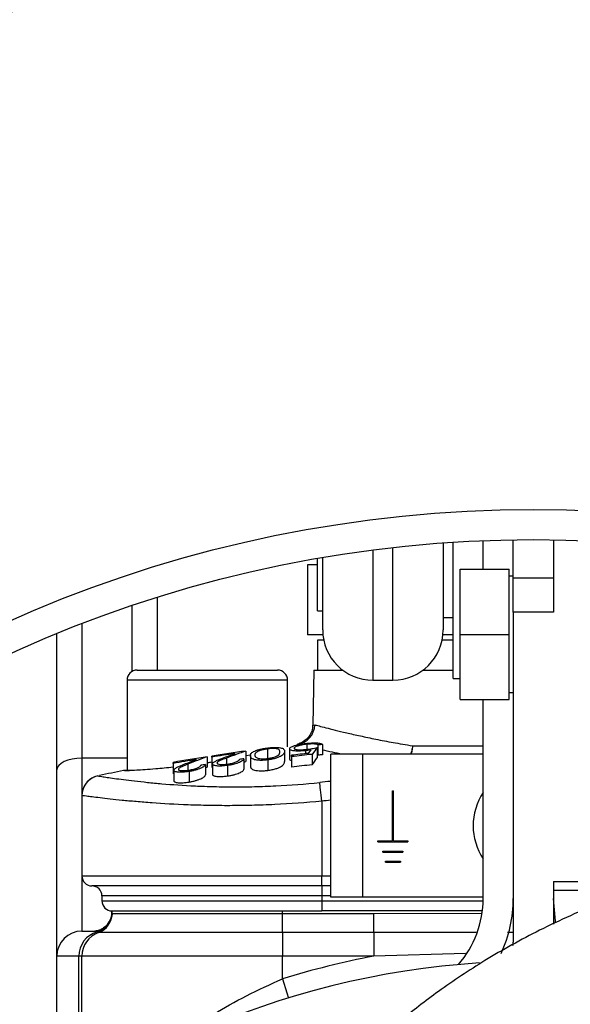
# Model space of a CAD drawing. Extents: x 340 to 710, y 2206 to 2669.
# Tile 2 of 4: x 473 to 528, y 2470 to 2568. Entities that reach past the tile are written whole.
import ezdxf

# ---------------------------------------------------------------- set-up
doc = ezdxf.new("R2010")
doc.units = 0
doc.header["$LTSCALE"] = 5
doc.layers.get('0').update_dxf_attribs({"linetype": 'CONTINUOUS'})

msp = doc.modelspace()

# ---------------------------------------------------------------- linework, layer by layer
at = {"color": 7, "linetype": 'CONTINUOUS'}
for p, q in [((515.646, 2515.685), (515.646, 2507.009)), ((516.646, 2502.159), (516.646, 2515.753)), ((519.646, 2513.073), (519.646, 2515.909)), ((522.646, 2512.211), (522.646, 2515.993)), ((526.646, 2515.993), (526.646, 2508.796)), ((508.646, 2514.981), (508.646, 2502.009)), ((510.646, 2502.009), (510.646, 2515.222)), ((502.146, 2513.509), (502.146, 2506.509)), ((503.146, 2508.909), (503.146, 2514.146)), ((503.646, 2507.009), (503.646, 2514.232)), ((517.346, 2513.073), (522.246, 2513.073)), ((517.346, 2506.573), (517.346, 2513.073)), ((522.246, 2506.573), (522.246, 2513.073)), ((522.646, 2512.373), (522.246, 2512.373)), ((522.646, 2512.211), (526.646, 2512.211)), ((522.646, 2508.796), (522.646, 2512.211)), ((487.146, 2510.251), (487.146, 2503.009)), ((484.646, 2502.875), (484.646, 2509.436)), ((503.146, 2508.909), (503.646, 2508.909)), ((522.646, 2508.796), (522.646, 2475.915)), ((526.646, 2508.796), (522.646, 2508.796)), ((479.646, 2507.628), (479.646, 2494.233)), ((515.646, 2508.259), (516.646, 2508.259)), ((477.146, 2493.079), (477.146, 2506.632)), ((503.146, 2506.009), (503.146, 2503.009)), ((516.646, 2506.009), (515.545, 2506.009)), ((516.646, 2506.509), (515.621, 2506.509)), ((517.346, 2506.573), (522.246, 2506.573)), ((517.346, 2500.073), (517.346, 2506.573)), ((522.246, 2500.073), (522.246, 2506.573)), ((502.762, 2503.009), (502.666, 2497.524)), ((484.146, 2502.009), (484.146, 2493.009)), ((484.148, 2502.009), (484.146, 2502.009)), ((500.146, 2495.379), (500.146, 2502.009)), ((508.646, 2502.009), (510.646, 2502.009)), ((516.646, 2502.159), (517.346, 2502.159)), ((522.246, 2500.773), (522.646, 2500.773)), ((517.346, 2500.073), (522.246, 2500.073)), ((519.646, 2480.257), (519.646, 2500.073)), ((495.992, 2494.944), (495.992, 2493.917)), ((498.152, 2495.157), (498.152, 2494.131)), ((499.838, 2494.922), (499.838, 2493.889)), ((500.351, 2495.172), (500.351, 2494.143)), ((501.097, 2495.613), (501.162, 2495.629)), ((501.161, 2495.634), (501.124, 2495.625)), ((501.162, 2495.629), (501.362, 2495.681)), ((501.404, 2495.693), (501.316, 2495.673)), ((501.925, 2494.981), (501.925, 2494.677)), ((502.069, 2495.618), (502.069, 2495.118)), ((503.107, 2495.286), (503.107, 2494.255)), ((503.172, 2495.556), (503.172, 2494.529)), ((503.62, 2495.602), (503.62, 2494.575)), ((479.646, 2494.233), (479.646, 2490.516)), ((484.146, 2494.233), (479.646, 2494.233)), ((492.146, 2494.377), (492.146, 2493.348)), ((492.595, 2494.349), (492.595, 2493.318)), ((494.053, 2494.246), (494.053, 2493.635)), ((495.8, 2494.174), (495.8, 2493.135)), ((495.8, 2493.847), (495.992, 2493.917)), ((496.474, 2494.549), (495.992, 2494.458)), ((496.441, 2494.489), (496.441, 2493.454)), ((498.167, 2494.061), (498.167, 2493.017)), ((500.543, 2494.386), (500.543, 2493.343)), ((502.595, 2494.614), (502.595, 2493.573)), ((504.446, 2480.384), (504.446, 2494.634)), ((519.646, 2494.634), (507.646, 2494.634)), ((507.646, 2480.384), (507.646, 2494.634)), ((477.146, 2474.509), (477.146, 2493.079)), ((484.289, 2492.999), (483.806, 2492.999)), ((488.749, 2493.718), (488.749, 2492.684)), ((488.813, 2493.036), (488.813, 2491.99)), ((490.207, 2493.642), (490.207, 2493.029)), ((490.323, 2492.906), (490.323, 2491.856)), ((491.954, 2493.602), (491.954, 2492.56)), ((491.954, 2493.274), (492.146, 2493.348)), ((492.659, 2493.668), (492.659, 2492.626)), ((494.169, 2493.511), (494.169, 2492.463)), ((510.596, 2490.984), (510.696, 2490.984)), ((510.596, 2485.984), (510.596, 2490.984)), ((510.696, 2485.984), (510.696, 2490.984)), ((479.646, 2490.516), (479.646, 2482.509)), ((503.546, 2489.949), (503.546, 2482.509)), ((509.146, 2485.984), (510.596, 2485.984)), ((509.146, 2485.884), (509.146, 2485.984)), ((510.696, 2485.984), (512.146, 2485.984)), ((512.146, 2485.984), (512.146, 2485.884)), ((509.146, 2485.884), (512.146, 2485.884)), ((509.646, 2484.984), (511.646, 2484.984)), ((509.646, 2484.884), (509.646, 2484.984)), ((509.646, 2484.884), (511.646, 2484.884)), ((511.646, 2484.984), (511.646, 2484.884)), ((509.896, 2483.984), (511.396, 2483.984)), ((509.896, 2483.884), (509.896, 2483.984)), ((509.896, 2483.884), (511.396, 2483.884)), ((511.396, 2483.984), (511.396, 2483.884)), ((479.646, 2482.509), (479.646, 2477.009)), ((503.546, 2482.509), (504.446, 2482.509)), ((503.546, 2481.509), (503.546, 2482.509)), ((504.446, 2481.509), (503.546, 2481.509)), ((503.546, 2481.509), (503.546, 2480.509)), ((526.646, 2481.949), (530.646, 2481.949)), ((526.646, 2481.949), (526.646, 2477.702)), ((481.646, 2480.509), (481.646, 2480.009)), ((504.446, 2480.509), (503.546, 2480.509)), ((503.546, 2480.509), (503.546, 2480.009)), ((519.646, 2480.384), (507.646, 2480.384)), ((530.646, 2481.034), (526.646, 2481.034)), ((503.546, 2480.009), (519.643, 2480.009)), ((503.546, 2480.009), (503.546, 2479.009)), ((522.644, 2480.009), (522.646, 2480.009)), ((526.646, 2480.009), (526.648, 2480.009)), ((482.646, 2478.752), (482.646, 2479.009)), ((499.646, 2479.009), (503.546, 2479.009)), ((499.646, 2478.752), (499.646, 2479.009)), ((499.646, 2476.866), (499.646, 2478.752)), ((499.646, 2478.752), (508.748, 2478.752)), ((519.568, 2479.009), (503.546, 2479.009)), ((508.748, 2478.752), (519.437, 2478.777)), ((508.748, 2476.866), (508.748, 2478.752)), ((522.646, 2479.009), (522.586, 2479.009)), ((526.706, 2479.009), (526.646, 2479.009)), ((499.646, 2476.866), (499.646, 2474.509)), ((508.748, 2476.866), (499.646, 2476.866)), ((508.748, 2476.866), (508.748, 2474.509)), ((518.94, 2476.866), (508.748, 2476.866)), ((522.646, 2476.866), (522.084, 2476.866)), ((477.146, 2459.073), (477.146, 2474.509)), ((479.347, 2460.558), (479.347, 2474.509)), ((479.646, 2460.751), (479.646, 2474.509)), ((499.646, 2472.249), (499.646, 2474.509)), ((508.748, 2474.509), (499.646, 2474.509)), ((517.887, 2474.78), (508.748, 2474.509))]:
    msp.add_line(p, q, dxfattribs=at)
at = {"color": 7, "linetype": 'CONTINUOUS', "flags": 128}
for points in [[(503.146, 2513.509), (502.97, 2513.509), (502.385, 2513.509), (502.151, 2513.509), (502.146, 2513.509)], [(503.671, 2506.509), (502.97, 2506.509), (502.385, 2506.509), (502.151, 2506.509), (502.146, 2506.509)], [(503.747, 2506.009), (503.695, 2506.009), (503.249, 2506.009), (503.146, 2506.009)], [(485.146, 2503.009), (485.147, 2503.009), (485.355, 2503.009), (485.903, 2503.009), (486.765, 2503.009), (487.896, 2503.009), (489.24, 2503.009), (490.73, 2503.009), (492.291, 2503.009), (493.845, 2503.009), (495.313, 2503.009), (496.623, 2503.009), (497.708, 2503.009), (498.514, 2503.009), (499.001, 2503.009), (499.146, 2503.009)], [(502.762, 2503.009), (502.807, 2503.009), (503.165, 2503.009), (503.877, 2503.009), (504.929, 2503.009), (505.646, 2503.009)], [(513.646, 2503.009), (514.524, 2503.009), (516.646, 2503.009)], [(500.146, 2502.009), (500.115, 2502.009), (499.778, 2502.009), (499.085, 2502.009), (498.067, 2502.009), (496.772, 2502.009), (495.26, 2502.009), (493.604, 2502.009), (491.878, 2502.009), (490.166, 2502.009), (488.546, 2502.009), (487.094, 2502.009), (485.879, 2502.009), (484.957, 2502.009), (484.37, 2502.009), (484.148, 2502.009)], [(512.599, 2495.474), (515.063, 2495.474), (517.685, 2495.474), (519.646, 2495.474)], [(479.646, 2494.233), (479.158, 2494.211), (478.689, 2494.145), (478.257, 2494.038), (477.878, 2493.895), (477.567, 2493.72), (477.336, 2493.52), (477.194, 2493.304), (477.146, 2493.079)], [(507.646, 2494.634), (507.022, 2494.634), (506.421, 2494.634), (505.868, 2494.634), (505.383, 2494.634), (504.985, 2494.634), (504.69, 2494.634), (504.507, 2494.634), (504.446, 2494.634)], [(503.546, 2489.949), (503.515, 2490.25), (503.484, 2490.543), (503.455, 2490.824), (503.428, 2491.084), (503.404, 2491.318), (503.383, 2491.52), (503.365, 2491.686), (503.352, 2491.813)], [(479.646, 2482.509), (479.85, 2482.509), (480.46, 2482.509), (481.465, 2482.509), (482.848, 2482.509), (484.585, 2482.509), (486.646, 2482.509), (488.997, 2482.509), (491.596, 2482.509), (494.4, 2482.509), (497.36, 2482.509), (500.426, 2482.509), (503.546, 2482.509)], [(503.546, 2481.509), (500.557, 2481.509), (497.619, 2481.509), (494.783, 2481.509), (492.096, 2481.509), (489.605, 2481.509), (487.353, 2481.509), (485.378, 2481.509), (483.714, 2481.509), (482.389, 2481.509), (481.426, 2481.509), (480.842, 2481.509), (480.646, 2481.509)], [(503.546, 2480.509), (500.687, 2480.509), (497.878, 2480.509), (495.165, 2480.509), (492.596, 2480.509), (490.214, 2480.509), (488.06, 2480.509), (486.172, 2480.509), (484.58, 2480.509), (483.313, 2480.509), (482.392, 2480.509), (481.833, 2480.509), (481.646, 2480.509)], [(507.646, 2480.384), (507.022, 2480.384), (506.421, 2480.384), (505.868, 2480.384), (505.383, 2480.384), (504.985, 2480.384), (504.69, 2480.384), (504.507, 2480.384), (504.446, 2480.384)], [(526.874, 2477.833), (526.846, 2477.987), (526.646, 2480.257)], [(481.646, 2480.009), (481.833, 2480.009), (482.392, 2480.009), (483.313, 2480.009), (484.58, 2480.009), (486.172, 2480.009), (488.06, 2480.009), (490.214, 2480.009), (492.596, 2480.009), (495.165, 2480.009), (497.878, 2480.009), (500.687, 2480.009), (503.546, 2480.009)], [(482.646, 2479.009), (482.855, 2479.009), (483.478, 2479.009), (484.499, 2479.009), (485.893, 2479.009), (487.625, 2479.009), (489.654, 2479.009), (491.928, 2479.009), (494.393, 2479.009), (496.987, 2479.009), (499.646, 2479.009)], [(482.646, 2478.752), (482.855, 2478.752), (483.478, 2478.752), (484.499, 2478.752), (485.893, 2478.752), (487.625, 2478.752), (489.654, 2478.752), (491.928, 2478.752), (494.393, 2478.752), (496.987, 2478.752), (499.646, 2478.752)], [(479.646, 2477.009), (479.667, 2477.009), (479.729, 2477.009), (479.832, 2477.009), (479.977, 2477.009), (480.164, 2477.009), (480.391, 2477.009), (480.66, 2477.009), (480.97, 2477.009)], [(499.646, 2476.866), (497.037, 2476.866), (494.481, 2476.866), (492.03, 2476.866), (489.734, 2476.866), (487.64, 2476.866), (485.791, 2476.866), (484.223, 2476.866), (482.969, 2476.866), (482.055, 2476.866), (481.499, 2476.866), (481.313, 2476.866)], [(479.347, 2474.509), (478.832, 2474.509), (478.386, 2474.509), (478.007, 2474.509), (477.697, 2474.509), (477.456, 2474.509), (477.284, 2474.509), (477.18, 2474.509), (477.146, 2474.509)], [(479.646, 2474.509), (479.641, 2474.509), (479.627, 2474.509), (479.604, 2474.509), (479.571, 2474.509), (479.529, 2474.509), (479.478, 2474.509), (479.417, 2474.509), (479.347, 2474.509)], [(499.646, 2474.509), (496.8, 2474.509), (494.011, 2474.509), (491.338, 2474.509), (488.833, 2474.509), (486.549, 2474.509), (484.531, 2474.509), (482.821, 2474.509), (481.453, 2474.509), (480.456, 2474.509), (479.85, 2474.509), (479.646, 2474.509)], [(499.646, 2472.249), (500.076, 2470.851), (500.234, 2470.338)]]:
    msp.add_lwpolyline(points, dxfattribs=at)
at = {"color": 7, "linetype": 'CONTINUOUS'}
for radius in [185, 128, 125]:
    msp.add_circle((524.646, 2391.009), radius, dxfattribs=at)
for centre, radius, start, end in [((508.646, 2507.009), 5, 180, 270), ((510.646, 2507.009), 5, 270, 0), ((485.146, 2502.009), 1, 90, 180), ((499.146, 2502.009), 1, 0, 90), ((500.853, 2497.601), 2.003, 277.00672, 358.9167), ((524.646, 2287.009), 209.9, 97.84606, 98.78331), ((524.646, 2287.009), 209.65, 95.75583, 95.8791), ((524.646, 2287.009), 209.9, 98.90727, 99.84723), ((524.646, 2287.009), 209.803, 99.20751, 99.85182), ((524.646, 2287.009), 209.803, 98.14498, 98.7874), ((524.646, 2287.009), 209.163, 97.92704, 98.05117), ((524.646, 2287.009), 208.908, 96.15585, 96.62522), ((524.646, 2287.009), 208.773, 96.06307, 96.6295), ((524.646, 2287.009), 208.629, 95.7841, 95.90798), ((524.646, 2287.009), 210, 101.21437, 101.88314), ((484.385, 2492.545), 0.464, 90.00279, 101.94528), ((524.646, 2287.009), 209.163, 98.99222, 99.11669), ((524.646, 2287.009), 207.738, 96.09341, 96.6627), ((481.646, 2490.516), 2, 101.93102, 179.99971), ((481.646, 2490.516), 2, 111.11063, 180), ((524.646, 2287.009), 205.908, 95.62989, 95.93581), ((524.646, 2287.009), 204.034, 95.68177, 95.93581), ((524.646, 2487.509), 6, 146.44269, 213.55731), ((480.646, 2482.509), 1, 180, 270), ((480.646, 2480.509), 1, 0, 90), ((509.646, 2480.257), 10, 318.81061, 0), ((509.646, 2480.257), 13, 335.11403, 0), ((482.646, 2480.009), 1, 180, 270), ((480.647, 2478.932), 1.999, 280.50202, 359.99024), ((480.648, 2478.852), 1.998, 284.95425, 359.97888), ((480.646, 2478.752), 2, 289.47122, 0), ((479.646, 2474.509), 2.5, 90, 180), ((481.841, 2474.521), 2.494, 105.77658, 180.27947), ((482.146, 2474.509), 2.5, 109.47122, 180), ((520.646, 2475.915), 2, 349.6525, 0), ((524.646, 2391.009), 85, 100.7799, 107.10464), ((524.646, 2391.009), 83, 93.69921, 173.95767)]:
    msp.add_arc(centre, radius, start, end, dxfattribs=at)
for points, knots in [([(502.635, 2497.524), (502.639, 2497.419), (502.652, 2497.115), (502.464, 2496.661), (502.166, 2496.23), (501.817, 2495.935), (501.532, 2495.775), (501.393, 2495.735), (501.348, 2495.722)], [0, 0, 0, 0, 0.117689, 0.341191, 0.540664, 0.726582, 0.911903, 1, 1, 1, 1]), ([(502.688, 2497.524), (502.681, 2497.52), (502.645, 2497.5), (502.762, 2497.535), (502.856, 2497.563)], [0, 0, 0, 0, 0.193844, 1, 1, 1, 1]), ([(502.856, 2497.563), (502.907, 2497.549), (502.969, 2497.533), (503.115, 2497.494), (503.199, 2497.471), (503.482, 2497.397), (503.71, 2497.337), (504.511, 2497.131), (505.197, 2496.959), (506.462, 2496.663), (506.918, 2496.559), (507.888, 2496.347), (508.405, 2496.238), (509.499, 2496.018), (510.076, 2495.907), (511.296, 2495.687), (511.936, 2495.578), (512.599, 2495.474)], [0, 0, 0, 0, 0.0625, 0.0625, 0.125, 0.125, 0.25, 0.25, 0.5, 0.5, 0.625, 0.625, 0.75, 0.75, 0.875, 0.875, 1, 1, 1, 1]), ([(496.441, 2494.489), (496.443, 2494.522), (496.445, 2494.555), (496.464, 2494.622), (496.478, 2494.655), (496.523, 2494.722), (496.555, 2494.756), (496.637, 2494.826), (496.694, 2494.861), (496.826, 2494.93), (496.905, 2494.965), (497.094, 2495.034), (497.201, 2495.067), (497.449, 2495.131), (497.581, 2495.16), (497.794, 2495.2), (497.868, 2495.212), (498.016, 2495.236), (498.091, 2495.246), (498.167, 2495.256)], [0, 0, 0, 0, 0.125, 0.125, 0.25, 0.25, 0.375, 0.375, 0.5, 0.5, 0.625, 0.625, 0.75, 0.75, 0.875, 0.875, 0.9375, 0.9375, 1, 1, 1, 1]), ([(497.079, 2494.846), (497.045, 2494.821), (497.012, 2494.796), (496.964, 2494.745), (496.945, 2494.72), (496.916, 2494.671), (496.906, 2494.646), (496.892, 2494.597), (496.891, 2494.573), (496.89, 2494.549)], [0, 0, 0, 0, 0.25, 0.25, 0.5, 0.5, 0.75, 0.75, 1, 1, 1, 1]), ([(498.152, 2495.157), (498.089, 2495.149), (498.027, 2495.14), (497.907, 2495.121), (497.848, 2495.11), (497.675, 2495.075), (497.569, 2495.048), (497.38, 2494.993), (497.301, 2494.964), (497.17, 2494.905), (497.121, 2494.876), (497.079, 2494.846)], [0, 0, 0, 0, 0.125, 0.125, 0.25, 0.25, 0.5, 0.5, 0.75, 0.75, 1, 1, 1, 1]), ([(499.39, 2494.868), (499.389, 2494.918), (499.381, 2494.967), (499.346, 2495.035), (499.329, 2495.056), (499.284, 2495.097), (499.252, 2495.116), (499.163, 2495.149), (499.11, 2495.163), (498.974, 2495.184), (498.893, 2495.191), (498.708, 2495.196), (498.604, 2495.195), (498.441, 2495.186), (498.384, 2495.182), (498.268, 2495.171), (498.21, 2495.164), (498.152, 2495.157)], [0, 0, 0, 0, 0.25, 0.25, 0.375, 0.375, 0.5, 0.5, 0.625, 0.625, 0.75, 0.75, 0.875, 0.875, 0.9375, 0.9375, 1, 1, 1, 1]), ([(498.152, 2494.196), (498.21, 2494.204), (498.269, 2494.213), (498.383, 2494.232), (498.439, 2494.243), (498.602, 2494.279), (498.703, 2494.307), (498.98, 2494.395), (499.11, 2494.461), (499.287, 2494.586), (499.33, 2494.647), (499.381, 2494.761), (499.389, 2494.815), (499.39, 2494.868)], [0, 0, 0, 0, 0.0625, 0.0625, 0.125, 0.125, 0.25, 0.25, 0.5, 0.5, 0.75, 0.75, 1, 1, 1, 1]), ([(498.167, 2495.256), (498.241, 2495.265), (498.314, 2495.274), (498.46, 2495.288), (498.531, 2495.294), (498.745, 2495.309), (498.878, 2495.313), (499.121, 2495.311), (499.23, 2495.305), (499.413, 2495.282), (499.49, 2495.267), (499.616, 2495.23), (499.666, 2495.208), (499.742, 2495.159), (499.767, 2495.132), (499.826, 2495.049), (499.837, 2494.987), (499.838, 2494.922)], [0, 0, 0, 0, 0.0625, 0.0625, 0.125, 0.125, 0.25, 0.25, 0.375, 0.375, 0.5, 0.5, 0.625, 0.625, 0.75, 0.75, 1, 1, 1, 1]), ([(499.838, 2494.922), (499.837, 2494.889), (499.835, 2494.855), (499.819, 2494.785), (499.805, 2494.749), (499.767, 2494.675), (499.741, 2494.637), (499.665, 2494.559), (499.615, 2494.518), (499.49, 2494.436), (499.413, 2494.395), (499.23, 2494.313), (499.125, 2494.274), (498.883, 2494.2), (498.75, 2494.165), (498.539, 2494.121), (498.466, 2494.107), (498.317, 2494.082), (498.242, 2494.071), (498.167, 2494.061)], [0, 0, 0, 0, 0.125, 0.125, 0.25, 0.25, 0.375, 0.375, 0.5, 0.5, 0.625, 0.625, 0.75, 0.75, 0.875, 0.875, 0.9375, 0.9375, 1, 1, 1, 1]), ([(500.351, 2495.172), (500.354, 2495.197), (500.36, 2495.222), (500.4, 2495.273), (500.43, 2495.299), (500.554, 2495.379), (500.671, 2495.431), (500.991, 2495.533), (501.185, 2495.579), (501.513, 2495.639), (501.626, 2495.658), (501.8, 2495.682), (501.858, 2495.69), (501.976, 2495.705), (502.036, 2495.711), (502.095, 2495.718)], [0, 0, 0, 0, 0.125, 0.125, 0.25, 0.25, 0.5, 0.5, 0.75, 0.75, 0.875, 0.875, 0.9375, 0.9375, 1, 1, 1, 1]), ([(501.925, 2494.981), (501.818, 2494.97), (501.712, 2494.959), (501.503, 2494.945), (501.399, 2494.941), (501.101, 2494.936), (500.923, 2494.946), (500.706, 2494.975), (500.64, 2494.987), (500.529, 2495.015), (500.485, 2495.031), (500.415, 2495.067), (500.39, 2495.087), (500.358, 2495.129), (500.353, 2495.15), (500.351, 2495.172)], [0, 0, 0, 0, 0.125, 0.125, 0.25, 0.25, 0.5, 0.5, 0.625, 0.625, 0.75, 0.75, 0.875, 0.875, 1, 1, 1, 1]), ([(502.069, 2495.618), (501.984, 2495.609), (501.9, 2495.599), (501.736, 2495.575), (501.655, 2495.561), (501.421, 2495.517), (501.283, 2495.483), (501.106, 2495.428), (501.052, 2495.409), (500.96, 2495.371), (500.92, 2495.352), (500.858, 2495.313), (500.836, 2495.294), (500.806, 2495.257), (500.802, 2495.238), (500.8, 2495.22)], [0, 0, 0, 0, 0.125, 0.125, 0.25, 0.25, 0.5, 0.5, 0.625, 0.625, 0.75, 0.75, 0.875, 0.875, 1, 1, 1, 1]), ([(500.8, 2495.22), (500.802, 2495.204), (500.805, 2495.189), (500.831, 2495.16), (500.852, 2495.146), (500.91, 2495.122), (500.946, 2495.111), (501.035, 2495.093), (501.088, 2495.086), (501.26, 2495.071), (501.399, 2495.069), (501.621, 2495.078), (501.698, 2495.082), (501.851, 2495.094), (501.928, 2495.102), (502.006, 2495.11)], [0, 0, 0, 0, 0.125, 0.125, 0.25, 0.25, 0.375, 0.375, 0.5, 0.5, 0.75, 0.75, 0.875, 0.875, 1, 1, 1, 1]), ([(501.316, 2495.674), (501.287, 2495.666), (501.253, 2495.657), (501.141, 2495.629), (501.126, 2495.625)], [0, 0, 0, 0, 0.862545, 1, 1, 1, 1]), ([(502.514, 2495.068), (502.418, 2495.051), (502.321, 2495.035), (502.174, 2495.012), (502.125, 2495.005), (502.025, 2494.992), (501.975, 2494.987), (501.925, 2494.981)], [0, 0, 0, 0, 0.5, 0.5, 0.75, 0.75, 1, 1, 1, 1]), ([(502.006, 2495.11), (502.101, 2495.121), (502.196, 2495.133), (502.384, 2495.159), (502.477, 2495.174), (502.752, 2495.219), (502.931, 2495.252), (503.107, 2495.286)], [0, 0, 0, 0, 0.25, 0.25, 0.5, 0.5, 1, 1, 1, 1]), ([(503.172, 2495.556), (503.157, 2495.567), (503.142, 2495.579), (503.101, 2495.599), (503.076, 2495.608), (503.014, 2495.625), (502.977, 2495.632), (502.892, 2495.642), (502.844, 2495.646), (502.688, 2495.653), (502.573, 2495.652), (502.387, 2495.645), (502.325, 2495.641), (502.198, 2495.631), (502.134, 2495.625), (502.069, 2495.618)], [0, 0, 0, 0, 0.125, 0.125, 0.25, 0.25, 0.375, 0.375, 0.5, 0.5, 0.75, 0.75, 0.875, 0.875, 1, 1, 1, 1]), ([(502.095, 2495.718), (502.19, 2495.728), (502.285, 2495.737), (502.472, 2495.751), (502.565, 2495.756), (502.745, 2495.762), (502.829, 2495.763), (502.989, 2495.761), (503.065, 2495.757), (503.272, 2495.741), (503.385, 2495.721), (503.506, 2495.683), (503.538, 2495.669), (503.589, 2495.637), (503.606, 2495.62), (503.62, 2495.602)], [0, 0, 0, 0, 0.125, 0.125, 0.25, 0.25, 0.375, 0.375, 0.5, 0.5, 0.75, 0.75, 0.875, 0.875, 1, 1, 1, 1]), ([(505.595, 2494.634), (505.258, 2494.699), (504.462, 2494.853), (503.928, 2494.972), (503.62, 2495.041)], [0, 0, 0, 0, 0.424112, 1, 1, 1, 1]), ([(512.599, 2495.474), (512.598, 2495.462), (512.583, 2495.294), (512.542, 2494.994), (512.448, 2494.745), (512.407, 2494.634)], [0, 0, 0, 0, 0.040475, 0.573012, 1, 1, 1, 1]), ([(512.599, 2495.474), (512.598, 2495.462), (512.592, 2495.293), (512.567, 2494.994), (512.487, 2494.744), (512.451, 2494.634)], [0, 0, 0, 0, 0.040642, 0.575272, 1, 1, 1, 1]), ([(492.595, 2493.837), (492.517, 2493.824), (492.367, 2493.798), (492.218, 2493.779), (492.146, 2493.769)], [0, 0, 0, 0, 0.514937, 1, 1, 1, 1]), ([(492.595, 2494.349), (492.595, 2494.366), (492.595, 2494.382), (492.595, 2494.415), (492.595, 2494.431), (492.595, 2494.447)], [0, 0, 0, 0, 0.5, 0.5, 1, 1, 1, 1]), ([(492.659, 2493.668), (492.662, 2493.69), (492.666, 2493.712), (492.693, 2493.758), (492.715, 2493.782), (492.771, 2493.83), (492.806, 2493.855), (492.889, 2493.904), (492.937, 2493.928), (493.087, 2494.002), (493.199, 2494.05), (493.429, 2494.145), (493.549, 2494.191), (493.67, 2494.238)], [0, 0, 0, 0, 0.125, 0.125, 0.25, 0.25, 0.375, 0.375, 0.5, 0.5, 0.75, 0.75, 1, 1, 1, 1]), ([(494.053, 2494.246), (493.839, 2494.165), (493.628, 2494.082), (493.341, 2493.955), (493.255, 2493.912), (493.167, 2493.847), (493.144, 2493.826), (493.115, 2493.786), (493.11, 2493.766), (493.107, 2493.747)], [0, 0, 0, 0, 0.5, 0.5, 0.75, 0.75, 0.875, 0.875, 1, 1, 1, 1]), ([(495.8, 2494.174), (495.794, 2494.146), (495.786, 2494.119), (495.747, 2494.061), (495.72, 2494.031), (495.644, 2493.97), (495.595, 2493.938), (495.481, 2493.875), (495.415, 2493.843), (495.266, 2493.781), (495.184, 2493.75), (495.009, 2493.692), (494.915, 2493.665), (494.712, 2493.612), (494.607, 2493.589), (494.446, 2493.557), (494.392, 2493.547), (494.281, 2493.528), (494.225, 2493.519), (494.169, 2493.511)], [0, 0, 0, 0, 0.125, 0.125, 0.25, 0.25, 0.375, 0.375, 0.5, 0.5, 0.625, 0.625, 0.75, 0.75, 0.875, 0.875, 0.9375, 0.9375, 1, 1, 1, 1]), ([(494.192, 2493.651), (494.27, 2493.663), (494.347, 2493.676), (494.497, 2493.705), (494.571, 2493.721), (494.785, 2493.773), (494.913, 2493.815), (495.125, 2493.901), (495.204, 2493.946), (495.284, 2494.01), (495.304, 2494.03), (495.335, 2494.071), (495.344, 2494.091), (495.351, 2494.111)], [0, 0, 0, 0, 0.125, 0.125, 0.25, 0.25, 0.5, 0.5, 0.75, 0.75, 0.875, 0.875, 1, 1, 1, 1]), ([(498.167, 2494.061), (498.092, 2494.052), (498.017, 2494.043), (497.871, 2494.03), (497.798, 2494.025), (497.583, 2494.015), (497.447, 2494.015), (497.262, 2494.024), (497.203, 2494.028), (497.093, 2494.041), (497.043, 2494.048), (496.901, 2494.074), (496.822, 2494.096), (496.691, 2494.146), (496.637, 2494.173), (496.552, 2494.231), (496.523, 2494.262), (496.478, 2494.325), (496.463, 2494.357), (496.445, 2494.423), (496.443, 2494.456), (496.441, 2494.489)], [0, 0, 0, 0, 0.0625, 0.0625, 0.125, 0.125, 0.25, 0.25, 0.3125, 0.3125, 0.375, 0.375, 0.5, 0.5, 0.625, 0.625, 0.75, 0.75, 0.875, 0.875, 1, 1, 1, 1]), ([(496.89, 2494.549), (496.891, 2494.523), (496.892, 2494.497), (496.905, 2494.447), (496.916, 2494.422), (496.947, 2494.373), (496.967, 2494.349), (497.024, 2494.304), (497.059, 2494.281), (497.148, 2494.241), (497.201, 2494.222), (497.331, 2494.191), (497.411, 2494.179), (497.595, 2494.167), (497.698, 2494.165), (497.861, 2494.17), (497.918, 2494.173), (498.034, 2494.183), (498.093, 2494.189), (498.152, 2494.196)], [0, 0, 0, 0, 0.125, 0.125, 0.25, 0.25, 0.375, 0.375, 0.5, 0.5, 0.625, 0.625, 0.75, 0.75, 0.875, 0.875, 0.9375, 0.9375, 1, 1, 1, 1]), ([(498.167, 2493.017), (498.242, 2493.027), (498.317, 2493.037), (498.463, 2493.062), (498.536, 2493.076), (498.748, 2493.121), (498.88, 2493.156), (499.121, 2493.23), (499.229, 2493.271), (499.411, 2493.353), (499.488, 2493.395), (499.676, 2493.519), (499.747, 2493.6), (499.805, 2493.713), (499.818, 2493.75), (499.835, 2493.821), (499.837, 2493.855), (499.838, 2493.889)], [0, 0, 0, 0, 0.0625, 0.0625, 0.125, 0.125, 0.25, 0.25, 0.375, 0.375, 0.5, 0.5, 0.75, 0.75, 0.875, 0.875, 1, 1, 1, 1]), ([(500.351, 2494.143), (500.358, 2494.088), (500.366, 2494.026), (500.525, 2493.99), (500.543, 2493.986)], [0, 0, 0, 0, 0.886596, 1, 1, 1, 1]), ([(484.385, 2493.009), (484.068, 2493.009), (483.903, 2493.009), (483.903, 2493.009), (484.068, 2493.009), (484.385, 2493.009)], [0, 0, 0, 0, 0.5, 0.5, 1, 1, 1, 1]), ([(488.749, 2493.334), (488.146, 2493.271), (486.678, 2493.117), (485.128, 2493.023), (484.534, 2493.006), (484.289, 2492.999)], [0, 0, 0, 0, 0.290727, 0.708325, 1, 1, 1, 1]), ([(488.813, 2493.036), (488.816, 2493.058), (488.819, 2493.081), (488.847, 2493.127), (488.869, 2493.151), (488.925, 2493.201), (488.96, 2493.226), (489.044, 2493.277), (489.091, 2493.303), (489.241, 2493.379), (489.354, 2493.429), (489.583, 2493.528), (489.703, 2493.578), (489.824, 2493.626)], [0, 0, 0, 0, 0.125, 0.125, 0.25, 0.25, 0.375, 0.375, 0.5, 0.5, 0.75, 0.75, 1, 1, 1, 1]), ([(490.323, 2492.906), (490.225, 2492.891), (490.127, 2492.876), (489.935, 2492.852), (489.84, 2492.842), (489.654, 2492.829), (489.564, 2492.827), (489.398, 2492.828), (489.32, 2492.831), (489.111, 2492.852), (488.995, 2492.876), (488.884, 2492.927), (488.857, 2492.946), (488.821, 2492.989), (488.816, 2493.012), (488.813, 2493.036)], [0, 0, 0, 0, 0.125, 0.125, 0.25, 0.25, 0.375, 0.375, 0.5, 0.5, 0.75, 0.75, 0.875, 0.875, 1, 1, 1, 1]), ([(490.207, 2493.642), (489.993, 2493.557), (489.782, 2493.47), (489.496, 2493.337), (489.41, 2493.292), (489.321, 2493.225), (489.298, 2493.204), (489.268, 2493.162), (489.264, 2493.143), (489.261, 2493.123)], [0, 0, 0, 0, 0.5, 0.5, 0.75, 0.75, 0.875, 0.875, 1, 1, 1, 1]), ([(489.261, 2493.123), (489.263, 2493.107), (489.268, 2493.091), (489.295, 2493.062), (489.316, 2493.049), (489.402, 2493.016), (489.488, 2493.002), (489.692, 2492.989), (489.812, 2492.989), (490.005, 2493.003), (490.072, 2493.009), (490.209, 2493.026), (490.277, 2493.037), (490.346, 2493.048)], [0, 0, 0, 0, 0.125, 0.125, 0.25, 0.25, 0.5, 0.5, 0.75, 0.75, 0.875, 0.875, 1, 1, 1, 1]), ([(491.954, 2493.602), (491.948, 2493.574), (491.94, 2493.546), (491.901, 2493.487), (491.874, 2493.457), (491.797, 2493.394), (491.748, 2493.361), (491.634, 2493.295), (491.568, 2493.263), (491.419, 2493.198), (491.338, 2493.165), (491.162, 2493.104), (491.068, 2493.074), (490.865, 2493.018), (490.761, 2492.993), (490.6, 2492.958), (490.545, 2492.947), (490.435, 2492.926), (490.379, 2492.916), (490.323, 2492.906)], [0, 0, 0, 0, 0.125, 0.125, 0.25, 0.25, 0.375, 0.375, 0.5, 0.5, 0.625, 0.625, 0.75, 0.75, 0.875, 0.875, 0.9375, 0.9375, 1, 1, 1, 1]), ([(490.346, 2493.048), (490.424, 2493.061), (490.501, 2493.075), (490.651, 2493.107), (490.725, 2493.124), (490.939, 2493.181), (491.066, 2493.225), (491.278, 2493.315), (491.357, 2493.362), (491.438, 2493.427), (491.457, 2493.449), (491.489, 2493.49), (491.498, 2493.51), (491.505, 2493.53)], [0, 0, 0, 0, 0.125, 0.125, 0.25, 0.25, 0.5, 0.5, 0.75, 0.75, 0.875, 0.875, 1, 1, 1, 1]), ([(494.169, 2493.511), (494.071, 2493.497), (493.973, 2493.484), (493.78, 2493.464), (493.685, 2493.456), (493.499, 2493.446), (493.409, 2493.446), (493.243, 2493.449), (493.165, 2493.455), (492.956, 2493.479), (492.841, 2493.506), (492.73, 2493.558), (492.703, 2493.578), (492.667, 2493.621), (492.662, 2493.644), (492.659, 2493.668)], [0, 0, 0, 0, 0.125, 0.125, 0.25, 0.25, 0.375, 0.375, 0.5, 0.5, 0.75, 0.75, 0.875, 0.875, 1, 1, 1, 1]), ([(493.107, 2493.747), (493.109, 2493.73), (493.114, 2493.714), (493.142, 2493.685), (493.162, 2493.672), (493.248, 2493.638), (493.333, 2493.622), (493.537, 2493.604), (493.657, 2493.603), (493.85, 2493.613), (493.918, 2493.618), (494.054, 2493.632), (494.123, 2493.642), (494.192, 2493.651)], [0, 0, 0, 0, 0.125, 0.125, 0.25, 0.25, 0.5, 0.5, 0.75, 0.75, 0.875, 0.875, 1, 1, 1, 1]), ([(494.169, 2492.463), (494.28, 2492.481), (494.391, 2492.499), (494.605, 2492.541), (494.712, 2492.565), (494.912, 2492.618), (495.006, 2492.646), (495.182, 2492.704), (495.264, 2492.736), (495.412, 2492.798), (495.479, 2492.83), (495.594, 2492.894), (495.642, 2492.926), (495.718, 2492.988), (495.747, 2493.019), (495.786, 2493.079), (495.794, 2493.107), (495.8, 2493.135)], [0, 0, 0, 0, 0.125, 0.125, 0.25, 0.25, 0.375, 0.375, 0.5, 0.5, 0.625, 0.625, 0.75, 0.75, 0.875, 0.875, 1, 1, 1, 1]), ([(496.441, 2493.454), (496.443, 2493.42), (496.445, 2493.387), (496.463, 2493.32), (496.478, 2493.288), (496.522, 2493.224), (496.551, 2493.192), (496.636, 2493.133), (496.691, 2493.105), (496.822, 2493.054), (496.902, 2493.032), (497.09, 2492.996), (497.199, 2492.984), (497.447, 2492.97), (497.581, 2492.97), (497.795, 2492.98), (497.869, 2492.985), (498.017, 2492.999), (498.092, 2493.008), (498.167, 2493.017)], [0, 0, 0, 0, 0.125, 0.125, 0.25, 0.25, 0.375, 0.375, 0.5, 0.5, 0.625, 0.625, 0.75, 0.75, 0.875, 0.875, 0.9375, 0.9375, 1, 1, 1, 1]), ([(481.232, 2492.472), (481.233, 2492.47), (481.373, 2492.446), (481.787, 2492.382), (481.959, 2492.356), (482.373, 2492.295), (482.616, 2492.26), (483.435, 2492.146), (484.104, 2492.058), (485.293, 2491.92), (485.722, 2491.873), (486.638, 2491.78), (487.12, 2491.734), (488.64, 2491.604), (489.749, 2491.527), (491.26, 2491.455), (491.57, 2491.443), (492.196, 2491.42), (492.513, 2491.41), (493.473, 2491.386), (494.128, 2491.377), (495.467, 2491.375), (496.15, 2491.382), (497.196, 2491.407), (497.549, 2491.417), (498.261, 2491.443), (498.621, 2491.459), (500.425, 2491.549), (501.881, 2491.66), (503.352, 2491.813)], [0, 0, 0, 0, 0.125, 0.125, 0.1875, 0.1875, 0.25, 0.25, 0.375, 0.375, 0.4375, 0.4375, 0.5, 0.5, 0.625, 0.625, 0.65625, 0.65625, 0.6875, 0.6875, 0.75, 0.75, 0.8125, 0.8125, 0.84375, 0.84375, 0.875, 0.875, 1, 1, 1, 1]), ([(488.813, 2491.99), (488.816, 2491.966), (488.821, 2491.943), (488.856, 2491.9), (488.883, 2491.88), (488.958, 2491.845), (489.005, 2491.831), (489.114, 2491.806), (489.177, 2491.797), (489.316, 2491.782), (489.392, 2491.778), (489.558, 2491.776), (489.648, 2491.779), (489.833, 2491.791), (489.929, 2491.801), (490.125, 2491.825), (490.224, 2491.84), (490.323, 2491.856)], [0, 0, 0, 0, 0.125, 0.125, 0.25, 0.25, 0.375, 0.375, 0.5, 0.5, 0.625, 0.625, 0.75, 0.75, 0.875, 0.875, 1, 1, 1, 1]), ([(490.323, 2491.856), (490.434, 2491.875), (490.544, 2491.895), (490.759, 2491.942), (490.865, 2491.968), (491.065, 2492.025), (491.159, 2492.054), (491.335, 2492.116), (491.417, 2492.149), (491.565, 2492.215), (491.632, 2492.248), (491.747, 2492.314), (491.795, 2492.347), (491.872, 2492.411), (491.9, 2492.442), (491.94, 2492.503), (491.948, 2492.532), (491.954, 2492.56)], [0, 0, 0, 0, 0.125, 0.125, 0.25, 0.25, 0.375, 0.375, 0.5, 0.5, 0.625, 0.625, 0.75, 0.75, 0.875, 0.875, 1, 1, 1, 1]), ([(492.659, 2492.626), (492.662, 2492.602), (492.667, 2492.578), (492.702, 2492.535), (492.729, 2492.514), (492.804, 2492.478), (492.851, 2492.463), (492.959, 2492.437), (493.023, 2492.426), (493.161, 2492.408), (493.237, 2492.403), (493.403, 2492.398), (493.493, 2492.399), (493.678, 2492.408), (493.774, 2492.416), (493.971, 2492.436), (494.07, 2492.449), (494.169, 2492.463)], [0, 0, 0, 0, 0.125, 0.125, 0.25, 0.25, 0.375, 0.375, 0.5, 0.5, 0.625, 0.625, 0.75, 0.75, 0.875, 0.875, 1, 1, 1, 1]), ([(503.546, 2489.949), (501.973, 2489.799), (500.415, 2489.688), (498.486, 2489.596), (498.1, 2489.58), (497.337, 2489.553), (496.959, 2489.542), (495.837, 2489.514), (495.104, 2489.504), (493.666, 2489.501), (492.962, 2489.507), (491.927, 2489.526), (491.586, 2489.534), (490.912, 2489.553), (490.578, 2489.564), (488.945, 2489.627), (487.742, 2489.697), (486.091, 2489.817), (485.566, 2489.859), (484.818, 2489.924), (484.575, 2489.946), (484.108, 2489.99), (483.883, 2490.012), (482.8, 2490.12), (482.067, 2490.203), (481.168, 2490.311), (480.901, 2490.345), (480.446, 2490.403), (480.257, 2490.428), (479.801, 2490.49), (479.646, 2490.513), (479.646, 2490.516)], [0, 0, 0, 0, 0.125, 0.125, 0.15625, 0.15625, 0.1875, 0.1875, 0.25, 0.25, 0.3125, 0.3125, 0.34375, 0.34375, 0.375, 0.375, 0.5, 0.5, 0.5625, 0.5625, 0.59375, 0.59375, 0.625, 0.625, 0.75, 0.75, 0.8125, 0.8125, 0.875, 0.875, 1, 1, 1, 1]), ([(602.775, 2459.685), (601.91, 2460.814), (600.355, 2462.842), (598.08, 2465.437), (596.198, 2467.415), (594.545, 2469.026), (592.931, 2470.496), (591.177, 2471.984), (589.246, 2473.494), (586.867, 2475.196), (584.221, 2476.877), (581.408, 2478.432), (578.753, 2479.72), (576.03, 2480.867), (572.395, 2482.167), (567.745, 2483.424), (562.068, 2484.346), (556.17, 2484.689), (550.125, 2484.434), (543.948, 2483.568), (537.671, 2482.069), (531.381, 2479.928), (525.379, 2477.248), (519.958, 2474.238), (515.324, 2471.163), (511.33, 2468.081), (508.22, 2465.326), (505.729, 2462.853), (503.731, 2460.68), (501.726, 2458.273), (499.617, 2455.433), (497.545, 2452.182), (495.613, 2448.499), (493.97, 2444.46), (492.846, 2440.321), (492.279, 2436.198), (492.274, 2432.187), (492.83, 2428.124), (493.764, 2425.58), (494.222, 2424.332)], [0, 0, 0, 0, 0.026723, 0.048037, 0.064818, 0.078035, 0.091434, 0.105866, 0.121292, 0.137512, 0.160869, 0.180197, 0.197936, 0.216347, 0.235742, 0.270484, 0.306755, 0.343643, 0.381332, 0.420308, 0.460749, 0.502628, 0.545344, 0.584768, 0.620012, 0.651118, 0.681231, 0.699935, 0.719087, 0.738675, 0.761323, 0.788947, 0.815651, 0.845646, 0.879003, 0.906408, 0.936143, 0.968659, 1, 1, 1, 1]), ([(482.641, 2478.914), (482.643, 2478.902), (482.687, 2478.643), (482.52, 2478.168), (482.202, 2477.64), (481.821, 2477.309), (481.486, 2477.129), (481.22, 2477.042), (481.035, 2477.01), (480.981, 2477.009), (480.97, 2477.009), (480.968, 2477.009)], [0, 0, 0, 0, 0.007172, 0.165693, 0.29451, 0.407923, 0.512157, 0.620336, 0.766486, 0.961482, 1, 1, 1, 1]), ([(487.769, 2465.256), (488.374, 2465.721), (489.9, 2466.891), (492.681, 2468.7), (496.036, 2470.623), (498.432, 2471.702), (499.646, 2472.249)], [0, 0, 0, 0, 0.182268, 0.459272, 0.725923, 1, 1, 1, 1])]:
    msp.add_open_spline(points, degree=3, knots=knots, dxfattribs=at)
for points in [[(495.992, 2494.944), (495.343, 2494.725), (494.697, 2494.493), (494.053, 2494.246)], [(502.244, 2494.712), (502.334, 2494.835), (502.423, 2494.954), (502.514, 2495.068)], [(503.107, 2495.286), (502.936, 2495.078), (502.765, 2494.854), (502.595, 2494.614)], [(489.824, 2493.626), (490.24, 2493.793), (490.657, 2493.954), (491.075, 2494.109)], [(492.146, 2494.377), (491.497, 2494.146), (490.851, 2493.901), (490.207, 2493.642)], [(493.67, 2494.238), (494.086, 2494.396), (494.503, 2494.549), (494.921, 2494.696)], [(500.543, 2494.386), (500.543, 2494.409), (500.543, 2494.454), (500.543, 2494.499), (500.543, 2494.521)], [(502.595, 2493.573), (502.765, 2493.817), (502.936, 2494.044), (503.107, 2494.255)], [(488.749, 2493.718), (488.749, 2493.735), (488.749, 2493.768), (488.749, 2493.8), (488.749, 2493.816)], [(481.011, 2476.966), (480.931, 2476.985), (480.916, 2477.009), (480.97, 2477.009)], [(481.163, 2476.921), (481.11, 2476.94), (481.06, 2476.954), (481.011, 2476.966)]]:
    msp.add_open_spline(points, degree=3, dxfattribs=at)

doc.saveas('drawing.dxf')
